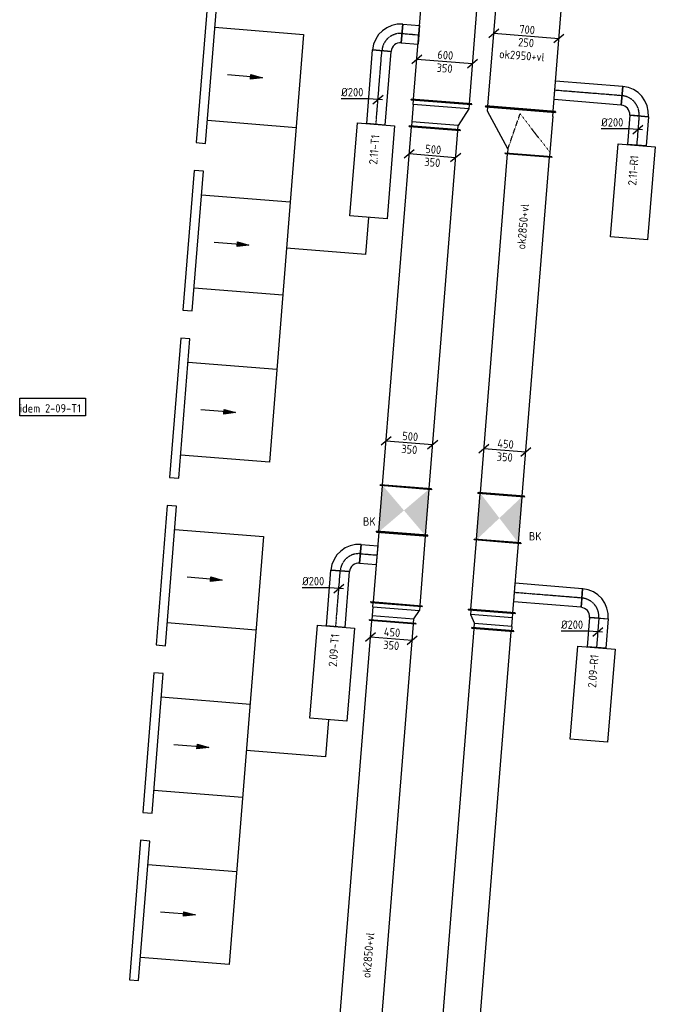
# Model space of a CAD drawing. Header units: millimetres. Extents: x -2770 to 48660, y -299 to 65946.
# Tile 26 of 39: x -1071 to 5740, y 32869 to 43420. Entities that reach past the tile are written whole.
import ezdxf

# ---------------------------------------------------------------- set-up
doc = ezdxf.new("R2010")
doc.units = ezdxf.units.MM
doc.linetypes.add('CENTER2', pattern=[28.575, 19.05, -3.175, 3.175, -3.175])
doc.linetypes.add('SMALL_DASH', pattern=[1.5, 0.5, -1])
for name, color, linetype in [('WL570---_APP', 2, 'Continuous'), ('WL570---_RETOUR_D', 4, 'Continuous'), ('WL570---_RETOUR_HL', 1, 'CENTER2'), ('WL570---_TOEVOER', 3, 'Continuous'), ('WL570---_TOEVOER_D', 3, 'Continuous'), ('WL570---_TOEVOER_HL', 1, 'CENTER2'), ('WM570---', 1, 'Continuous'), ('WM570---_RETOUR', 1, 'Continuous'), ('WM570---_TOEVOER', 1, 'Continuous')]:
    doc.layers.add(name, color=color, linetype=linetype)
doc.styles.add('STABICAD-018', font='ISOCP.SHX', dxfattribs={"height": 90})
doc.styles.get("Standard").update_dxf_attribs({"font": 'arial.ttf'})

# ---------------------------------------------------------------- blocks, each defined once
blk = doc.blocks.new('*U571')
at = {"color": 0, "linetype": 'Continuous'}
for p, q in [((0, 250, -3025), (5, 250, -3025)), ((0, -250, -3025), (0, 250, -3025)), ((5, -250, -3025), (5, 250, -3025)), ((5, 225, -3025), (5864, 225, -3025)), ((5869, 250, -3025), (5864, 250, -3025)), ((5864, -250, -3025), (5864, 250, -3025)), ((5869, -250, -3025), (5869, 250, -3025)), ((0, -250, -3025), (5, -250, -3025)), ((5, -225, -3025), (5864, -225, -3025)), ((5869, -250, -3025), (5864, -250, -3025))]:
    blk.add_line(p, q, dxfattribs=at)
at = {"layer": 'WM570---_TOEVOER', "color": 2}
for tag, p in [('POSITIONCODE', (2572, 34431, 3025)), ('SECTIONCODE', (2572, 34431, 3025)), ('CODE', (2457, 31117, 3025))]:
    blk.add_attdef(tag, p, '', height=1.8, dxfattribs=at)
blk = doc.blocks.new('*U793')
at = {"color": 0, "linetype": 'Continuous'}
for p, q in [((0, 225, -3025), (5, 225, -3025)), ((0, -225, -3025), (0, 225, -3025)), ((5, -225, -3025), (5, 225, -3025)), ((5868, 225, -3025), (5863, 225, -3025)), ((5863, -225, -3025), (5863, 225, -3025)), ((5868, -225, -3025), (5868, 225, -3025)), ((5, 200, -3025), (5863, 200, -3025)), ((5, -200, -3025), (5863, -200, -3025)), ((0, -225, -3025), (5, -225, -3025)), ((5868, -225, -3025), (5863, -225, -3025))]:
    blk.add_line(p, q, dxfattribs=at)
at = {"layer": 'WM570---_TOEVOER', "color": 2}
for tag in ['CODE', 'SECTIONCODE', 'POSITIONCODE']:
    blk.add_attdef(tag, (3528, 31034, 3025), '', height=1.8, dxfattribs=at)
blk = doc.blocks.new('*U576')
at = {"linetype": 'Continuous'}
for points in [[(-250, 250), (250, 250), (0, 0)], [(-250, -250), (250, -250), (0, 0)]]:
    blk.add_hatch(color=2, dxfattribs=at).paths.add_polyline_path(points, flags=0)
at = {"color": 2, "linetype": 'Continuous'}
for p, q in [((-250, 275, -3025), (-245, 275, -3025)), ((-250, -275, -3025), (-250, 275, -3025)), ((-245, -275, -3025), (-245, 275, -3025)), ((-245, 250, -3025), (245, 250, -3025)), ((250, 275, -3025), (245, 275, -3025)), ((245, -275, -3025), (245, 275, -3025)), ((250, -275, -3025), (250, 275, -3025)), ((-250, -275, -3025), (-245, -275, -3025)), ((-245, -250, -3025), (245, -250, -3025)), ((250, -275, -3025), (245, -275, -3025))]:
    blk.add_line(p, q, dxfattribs=at)
at = {"layer": 'WM570---_TOEVOER', "color": 1, "style": 'STABICAD-018'}
for tag, p in [('PRODUCTCODE', (3772, 38886, 3025)), ('PRODUCTCODE2', (3047, 38161, 3025))]:
    blk.add_attdef(tag, p, '', height=1.8, dxfattribs=at)
at = {"layer": 'WM570---_TOEVOER', "color": 2, "style": 'STABICAD-018'}
for tag, p in [('CODE', (3047, 38261, 3025)), ('FREETEXT', (3047, 38211, 3025)), ('POSITIONCODE', (3047, 38161, 3025)), ('SECTIONCODE', (3047, 38161, 3025)), ('INDICATIONTEXT', (2607, 37998, 3025))]:
    blk.add_attdef(tag, p, '', height=1.8, dxfattribs=at)
blk = doc.blocks.new('*U577')
at = {"color": 0, "linetype": 'Continuous'}
for p, q in [((0, 275, -3025), (5, 275, -3025)), ((0, -275, -3025), (0, 275, -3025)), ((5, -275, -3025), (5, 275, -3025)), ((5, 250, -3025), (752, 250, -3025)), ((757, 275, -3025), (752, 275, -3025)), ((752, -275, -3025), (752, 275, -3025)), ((757, -275, -3025), (757, 275, -3025)), ((0, -275, -3025), (5, -275, -3025)), ((5, -250, -3025), (752, -250, -3025)), ((757, -275, -3025), (752, -275, -3025))]:
    blk.add_line(p, q, dxfattribs=at)
at = {"layer": 'WM570---_TOEVOER', "color": 2, "style": 'STABICAD-018'}
for tag in ['CODE', 'POSITIONCODE', 'SECTIONCODE']:
    blk.add_attdef(tag, (3027, 37912, 3025), '', height=1.8, dxfattribs=at)
blk = doc.blocks.new('*U570')
at = {"color": 0, "linetype": 'Continuous'}
for p, q in [((-50, 275, -3025), (-45, 275, -3025)), ((-50, -275, -3025), (-50, 275, -3025)), ((-45, -275, -3025), (-45, 275, -3025)), ((-45, 250, -3025), (0, 250, -3025)), ((93, 200, -3025), (0, 250, -3025)), ((0, -250, -3025), (0, 250, -3025)), ((143, 225, -3025), (138, 225, -3025)), ((138, -275, -3025), (138, 225, -3025)), ((143, -275, -3025), (143, 225, -3025)), ((138, 200, -3025), (93, 200, -3025)), ((93, -250, -3025), (93, 200, -3025)), ((-50, -275, -3025), (-45, -275, -3025)), ((0, -250, -3025), (-45, -250, -3025)), ((0, -250, -3025), (93, -250, -3025)), ((93, -250, -3025), (138, -250, -3025)), ((143, -275, -3025), (138, -275, -3025))]:
    blk.add_line(p, q, dxfattribs=at)
at = {"layer": 'WM570---_TOEVOER', "color": 2, "style": 'STABICAD-018'}
for tag in ['CODE', 'SECTIONCODE', 'POSITIONCODE']:
    blk.add_attdef(tag, (2962, 37108, 3025), '', height=1.8, dxfattribs=at)
blk = doc.blocks.new('*U573')
at = {"color": 0, "linetype": 'Continuous'}
for p, q in [((-170, 64, -3025), (-278, -28, -3025)), ((224, -18, -3025), (-224, 18, -3025)), ((278, 28, -3025), (170, -64, -3025))]:
    blk.add_line(p, q, dxfattribs=at)
at = {"color": 0, "linetype": 'Continuous', "style": 'STABICAD-018'}
for s, p in [('450', (-83, 32, -3025)), ('350', (-90, -108, -3025))]:
    blk.add_text(s, height=90, rotation=355.4126, dxfattribs=at).set_placement(p)
at = {"layer": 'WM570---_TOEVOER', "color": 2, "style": 'STABICAD-018'}
blk.add_attdef('CODE', (2911, 36786, 3025), '', height=1.8, dxfattribs=at)
blk = doc.blocks.new('*U575')
at = {"color": 0, "linetype": 'Continuous'}
for p, q in [((0, 275, -3025), (5, 275, -3025)), ((0, -275, -3025), (0, 275, -3025)), ((5, -275, -3025), (5, 275, -3025)), ((5, 250, -3025), (3853, 250, -3025)), ((3858, 275, -3025), (3853, 275, -3025)), ((3853, -275, -3025), (3853, 275, -3025)), ((3858, -275, -3025), (3858, 275, -3025)), ((0, -275, -3025), (5, -275, -3025)), ((5, -250, -3025), (3853, -250, -3025)), ((3858, -275, -3025), (3853, -275, -3025))]:
    blk.add_line(p, q, dxfattribs=at)
at = {"layer": 'WM570---_TOEVOER', "color": 2, "style": 'STABICAD-018'}
for tag in ['CODE', 'POSITIONCODE', 'SECTIONCODE']:
    blk.add_attdef(tag, (3067, 38410, 3025), '', height=1.8, dxfattribs=at)
blk = doc.blocks.new('*U574')
at = {"color": 0, "linetype": 'Continuous'}
for p, q in [((-50, 275, -3025), (-45, 275, -3025)), ((-50, -275, -3025), (-50, 275, -3025)), ((-45, -275, -3025), (-45, 275, -3025)), ((0, 250, -3025), (-45, 250, -3025)), ((187, 250, -3025), (0, 250, -3025)), ((0, -250, -3025), (0, 250, -3025)), ((187, 250, -3025), (232, 250, -3025)), ((187, -350, -3025), (187, 250, -3025)), ((237, 275, -3025), (232, 275, -3025)), ((232, -375, -3025), (232, 275, -3025)), ((237, -375, -3025), (237, 275, -3025)), ((-50, -275, -3025), (-45, -275, -3025)), ((-45, -250, -3025), (0, -250, -3025)), ((187, -350, -3025), (0, -250, -3025)), ((232, -350, -3025), (187, -350, -3025)), ((237, -375, -3025), (232, -375, -3025))]:
    blk.add_line(p, q, dxfattribs=at)
at = {"layer": 'WM570---_TOEVOER', "color": 2, "style": 'STABICAD-018'}
for tag, p in [('CODE', (3379, 42406, 3025)), ('POSITIONCODE', (3379, 42306, 3025)), ('SECTIONCODE', (3379, 42306, 3025))]:
    blk.add_attdef(tag, p, '', height=1.8, dxfattribs=at)
blk = doc.blocks.new('*U578')
at = {"color": 0, "linetype": 'Continuous'}
for p, q in [((0, 325, -3025), (5, 325, -3025)), ((0, -325, -3025), (0, 325, -3025)), ((5, -325, -3025), (5, 325, -3025)), ((3786, 325, -3025), (3781, 325, -3025)), ((3781, -325, -3025), (3781, 325, -3025)), ((3786, -325, -3025), (3786, 325, -3025)), ((5, 300, -3025), (3781, 300, -3025)), ((5, -300, -3025), (3781, -300, -3025)), ((0, -325, -3025), (5, -325, -3025)), ((3786, -325, -3025), (3781, -325, -3025))]:
    blk.add_line(p, q, dxfattribs=at)
at = {"layer": 'WM570---_TOEVOER', "color": 2, "style": 'STABICAD-018'}
for tag in ['CODE', 'POSITIONCODE', 'SECTIONCODE']:
    blk.add_attdef(tag, (3448, 42538, 3025), '', height=1.8, dxfattribs=at)
blk = doc.blocks.new('*U580')
at = {"color": 0, "linetype": 'Continuous'}
for p, q in [((-195, 66, -3025), (-303, -26, -3025)), ((249, -20, -3025), (-249, 20, -3025)), ((303, 26, -3025), (195, -66, -3025))]:
    blk.add_line(p, q, dxfattribs=at)
at = {"color": 0, "linetype": 'Continuous', "style": 'STABICAD-018'}
for s, p in [('500', (-79, 31, -3025)), ('350', (-90, -108, -3025))]:
    blk.add_text(s, height=90, rotation=355.4126, dxfattribs=at).set_placement(p)
at = {"layer": 'WM570---_TOEVOER', "color": 2, "style": 'STABICAD-018'}
blk.add_attdef('CODE', (3105, 38886, 3025), '', height=1.8, dxfattribs=at)
blk = doc.blocks.new('*U581')
at = {"color": 0, "linetype": 'Continuous'}
for p, q in [((-195, 66, -3025), (-303, -26, -3025)), ((249, -20, -3025), (-249, 20, -3025)), ((303, 26, -3025), (195, -66, -3025))]:
    blk.add_line(p, q, dxfattribs=at)
at = {"color": 0, "linetype": 'Continuous', "style": 'STABICAD-018'}
for s, p in [('500', (-79, 31, -3025)), ('350', (-90, -108, -3025))]:
    blk.add_text(s, height=90, rotation=355.4126, dxfattribs=at).set_placement(p)
at = {"layer": 'WM570---_TOEVOER', "color": 2, "style": 'STABICAD-018'}
blk.add_attdef('CODE', (3352, 41961, 3025), '', height=1.8, dxfattribs=at)
blk = doc.blocks.new('*U582')
at = {"color": 0, "linetype": 'Continuous'}
for p, q in [((-245, 70, -3025), (-353, -22, -3025)), ((299, -24, -3025), (-299, 24, -3025)), ((353, 22, -3025), (245, -70, -3025))]:
    blk.add_line(p, q, dxfattribs=at)
at = {"color": 0, "linetype": 'Continuous', "style": 'STABICAD-018'}
for s, p in [('600', (-81, 32, -3025)), ('350', (-90, -108, -3025))]:
    blk.add_text(s, height=90, rotation=355.4126, dxfattribs=at).set_placement(p)
at = {"layer": 'WM570---_TOEVOER', "color": 2, "style": 'STABICAD-018'}
blk.add_attdef('CODE', (3496, 43129, 3025), '', height=1.8, dxfattribs=at)
blk = doc.blocks.new('*U591')
at = {"color": 0, "linetype": 'Continuous'}
for p, q in [((0, 100, -3000), (601, 100, -3000)), ((0, -100, -3000), (0, 100, -3000)), ((601, 100, -3000), (601, -100, -3000)), ((0, -100, -3000), (601, -100, -3000))]:
    blk.add_line(p, q, dxfattribs=at)
at = {"layer": 'WL570---_TOEVOER_HL', "linetype": 'CENTER2'}
blk.add_line((0, 0, -3000), (601, 0, -3000), dxfattribs=at)
at = {"layer": 'WM570---_TOEVOER', "color": 2, "style": 'STABICAD-018'}
for tag in ['CODE', 'SECTIONCODE', 'POSITIONCODE']:
    blk.add_attdef(tag, (2316, 36916, 3000), '', height=1.8, dxfattribs=at)
blk = doc.blocks.new('*U589')
at = {"color": 0, "linetype": 'Continuous'}
for p, q in [((-200, -100, -3000), (-200, 100, -3000)), ((100, -200, -3000), (-100, -200, -3000))]:
    blk.add_line(p, q, dxfattribs=at)
for radius, start in [(300, 0), (100, 360)]:
    blk.add_arc((-200, -200, -3000), radius, start, 90, dxfattribs=at)
at = {"layer": 'WL570---_TOEVOER_HL', "linetype": 'CENTER2'}
blk.add_arc((-200, -200, -3000), 200, 0, 90, dxfattribs=at)
at = {"layer": 'WM570---_TOEVOER', "color": 2, "style": 'STABICAD-018'}
for tag in ['CODE', 'POSITIONCODE', 'SECTIONCODE']:
    blk.add_attdef(tag, (2380, 37714, 3000), '', height=1.8, dxfattribs=at)
blk = doc.blocks.new('*U590')
at = {"color": 0, "linetype": 'Continuous'}
for p, q in [((0, 100, -3000), (179, 100, -3000)), ((0, -100, -3000), (0, 100, -3000)), ((179, 100, -3000), (179, -100, -3000)), ((0, -100, -3000), (179, -100, -3000))]:
    blk.add_line(p, q, dxfattribs=at)
at = {"layer": 'WL570---_TOEVOER_HL', "linetype": 'CENTER2'}
blk.add_line((0, 0, -3000), (179, 0, -3000), dxfattribs=at)
at = {"layer": 'WM570---_TOEVOER', "color": 2, "style": 'STABICAD-018'}
for tag in ['CODE', 'POSITIONCODE', 'SECTIONCODE']:
    blk.add_attdef(tag, (2580, 37698, 3000), '', height=1.8, dxfattribs=at)
blk = doc.blocks.new('*U592')
at = {"color": 0, "linetype": 'Continuous'}
for p, q in [((-100, 8, -3000), (-393, 8, -3000)), ((50, -4, -3000), (-100, 8, -3000)), ((-54, -46, -3000), (54, 46, -3000))]:
    blk.add_line(p, q, dxfattribs=at)
at = {"color": 0, "linetype": 'Continuous', "style": 'STABICAD-018'}
blk.add_text('%%c200', height=90, dxfattribs=at).set_placement((-393, 33, -3000))
at = {"layer": 'WM570---_TOEVOER', "color": 2, "style": 'STABICAD-018'}
blk.add_attdef('CODE', (2349, 37326, 3000), '', height=1.8, dxfattribs=at)
blk = doc.blocks.new('*U595')
at = {"color": 0, "linetype": 'Continuous'}
for p, q in [((0, 100, -3000), (793, 100, -3000)), ((0, -100, -3000), (0, 100, -3000)), ((793, 100, -3000), (793, -100, -3000)), ((0, -100, -3000), (793, -100, -3000))]:
    blk.add_line(p, q, dxfattribs=at)
at = {"layer": 'WL570---_TOEVOER_HL', "linetype": 'CENTER2'}
blk.add_line((0, 0, -3000), (793, 0, -3000), dxfattribs=at)
at = {"layer": 'WM570---_TOEVOER', "color": 2, "style": 'STABICAD-018'}
for tag in ['CODE', 'POSITIONCODE', 'SECTIONCODE']:
    blk.add_attdef(tag, (2747, 42298, 3000), '', height=1.8, dxfattribs=at)
blk = doc.blocks.new('*U593')
at = {"color": 0, "linetype": 'Continuous'}
for p, q in [((-200, -100, -3000), (-200, 100, -3000)), ((100, -200, -3000), (-100, -200, -3000))]:
    blk.add_line(p, q, dxfattribs=at)
for radius, start in [(300, 0), (100, 360)]:
    blk.add_arc((-200, -200, -3000), radius, start, 90, dxfattribs=at)
at = {"layer": 'WL570---_TOEVOER_HL', "linetype": 'CENTER2'}
blk.add_arc((-200, -200, -3000), 200, 0, 90, dxfattribs=at)
at = {"layer": 'WM570---_TOEVOER', "color": 2, "style": 'STABICAD-018'}
for tag in ['CODE', 'POSITIONCODE', 'SECTIONCODE']:
    blk.add_attdef(tag, (2826, 43289, 3000), '', height=1.8, dxfattribs=at)
blk = doc.blocks.new('*U594')
at = {"color": 0, "linetype": 'Continuous'}
for p, q in [((0, 100, -3000), (180, 100, -3000)), ((0, -100, -3000), (0, 100, -3000)), ((180, 100, -3000), (180, -100, -3000)), ((0, -100, -3000), (180, -100, -3000))]:
    blk.add_line(p, q, dxfattribs=at)
at = {"layer": 'WL570---_TOEVOER_HL', "linetype": 'CENTER2'}
blk.add_line((0, 0, -3000), (180, 0, -3000), dxfattribs=at)
at = {"layer": 'WM570---_TOEVOER', "color": 2, "style": 'STABICAD-018'}
for tag in ['CODE', 'POSITIONCODE', 'SECTIONCODE']:
    blk.add_attdef(tag, (3026, 43273, 3000), '', height=1.8, dxfattribs=at)
blk = doc.blocks.new('*U596')
at = {"color": 0, "linetype": 'Continuous'}
for p, q in [((-100, 8, -3000), (-393, 8, -3000)), ((50, -4, -3000), (-100, 8, -3000)), ((-54, -46, -3000), (54, 46, -3000))]:
    blk.add_line(p, q, dxfattribs=at)
at = {"color": 0, "linetype": 'Continuous', "style": 'STABICAD-018'}
blk.add_text('%%c200', height=90, dxfattribs=at).set_placement((-393, 33, -3000))
at = {"layer": 'WM570---_TOEVOER', "color": 2, "style": 'STABICAD-018'}
blk.add_attdef('CODE', (2768, 42566, 3000), '', height=1.8, dxfattribs=at)
blk = doc.blocks.new('*U796')
at = {"linetype": 'Continuous'}
for points in [[(-250, 225), (250, 225), (0, 0)], [(-250, -225), (250, -225), (0, 0)]]:
    blk.add_hatch(color=2, dxfattribs=at).paths.add_polyline_path(points, flags=0)
at = {"color": 2, "linetype": 'Continuous'}
for p, q in [((-250, 250, -3025), (-245, 250, -3025)), ((-250, -250, -3025), (-250, 250, -3025)), ((-245, -250, -3025), (-245, 250, -3025)), ((-245, 225, -3025), (245, 225, -3025)), ((250, 250, -3025), (245, 250, -3025)), ((245, -250, -3025), (245, 250, -3025)), ((250, -250, -3025), (250, 250, -3025)), ((-250, -250, -3025), (-245, -250, -3025)), ((-245, -225, -3025), (245, -225, -3025)), ((250, -250, -3025), (245, -250, -3025))]:
    blk.add_line(p, q, dxfattribs=at)
at = {"layer": 'WM570---_TOEVOER', "color": 1, "style": 'STABICAD-018'}
for tag, p in [('PRODUCTCODE', (4794, 38804, 3025)), ('PRODUCTCODE2', (4069, 38079, 3025))]:
    blk.add_attdef(tag, p, '', height=1.8, dxfattribs=at)
at = {"layer": 'WM570---_TOEVOER', "color": 2, "style": 'STABICAD-018'}
for tag, p in [('CODE', (4069, 38179, 3025)), ('FREETEXT', (4069, 38129, 3025)), ('POSITIONCODE', (4069, 38079, 3025)), ('SECTIONCODE', (4069, 38079, 3025)), ('INDICATIONTEXT', (4385, 37839, 3025))]:
    blk.add_attdef(tag, p, '', height=1.8, dxfattribs=at)
blk = doc.blocks.new('*U650')
at = {"color": 0, "linetype": 'Continuous'}
for p, q in [((-170, 64, -3025), (-278, -28, -3025)), ((224, -18, -3025), (-224, 18, -3025)), ((278, 28, -3025), (170, -64, -3025))]:
    blk.add_line(p, q, dxfattribs=at)
at = {"color": 0, "linetype": 'Continuous', "style": 'STABICAD-018'}
for s, p in [('450', (-83, 32, -3025)), ('350', (-90, -108, -3025))]:
    blk.add_text(s, height=90, rotation=355.41, dxfattribs=at).set_placement(p)
at = {"layer": 'WM570---_RETOUR', "color": 2, "style": 'STABICAD-018'}
blk.add_attdef('CODE', (4276, 40659, 3025), '', height=1.8, dxfattribs=at)
blk = doc.blocks.new('*U652')
at = {"color": 0, "linetype": 'Continuous'}
for p, q in [((0, 375, -3075), (5, 375, -3075)), ((0, -375, -3075), (0, 375, -3075)), ((5, -375, -3075), (5, 375, -3075)), ((5, 350, -3075), (1179, 350, -3075)), ((1184, 375, -3075), (1179, 375, -3075)), ((1179, -375, -3075), (1179, 375, -3075)), ((1184, -375, -3075), (1184, 375, -3075)), ((0, -375, -3075), (5, -375, -3075)), ((5, -350, -3075), (1179, -350, -3075)), ((1184, -375, -3075), (1179, -375, -3075))]:
    blk.add_line(p, q, dxfattribs=at)
at = {"layer": 'WM570---_RETOUR', "color": 2, "style": 'STABICAD-018'}
for tag, p in [('SECTIONCODE', (4151, 42539, 3075)), ('POSITIONCODE', (4151, 42539, 3075)), ('CODE', (4296, 42461, 3075))]:
    blk.add_attdef(tag, p, '', height=1.8, dxfattribs=at)
blk = doc.blocks.new('*U649')
at = {"color": 0, "linetype": 'Continuous'}
for p, q in [((0, 375, -3075), (5, 375, -3075)), ((0, -375, -3075), (0, 375, -3075)), ((5, -375, -3075), (5, 375, -3075)), ((50, 350, -3075), (5, 350, -3075)), ((50, 350, -3075), (434, 350, -3075)), ((434, 350, -3075), (479, 350, -3075)), ((484, 375, -3075), (479, 375, -3075)), ((479, -125, -3075), (479, 375, -3075)), ((484, -125, -3075), (484, 375, -3075)), ((434, -100, -3075), (50, -350, -3075)), ((434, -100, -3075), (479, -100, -3075)), ((484, -125, -3075), (479, -125, -3075)), ((0, -375, -3075), (5, -375, -3075)), ((50, -350, -3075), (5, -350, -3075))]:
    blk.add_line(p, q, dxfattribs=at)
at = {"color": 2, "linetype": 'SMALL_DASH'}
for p in [(434, 350, -225), (434, -100, -225)]:
    blk.add_line(p, (50, 0, -125), dxfattribs=at)
at = {"layer": 'WM570---_RETOUR', "color": 2, "style": 'STABICAD-018'}
for tag in ['CODE', 'POSITIONCODE', 'SECTIONCODE']:
    blk.add_attdef(tag, (4296, 42461, 3075), '', height=1.8, dxfattribs=at)
blk = doc.blocks.new('*U672')
at = {"color": 0, "linetype": 'Continuous'}
for p, q in [((-295, 74, -3075), (-403, -18, -3075)), ((349, -28, -3075), (-349, 28, -3075)), ((403, 18, -3075), (295, -74, -3075))]:
    blk.add_line(p, q, dxfattribs=at)
at = {"color": 0, "linetype": 'Continuous', "style": 'STABICAD-018'}
for s, p in [('700', (-79, 31, -3075)), ('250', (-91, -108, -3075))]:
    blk.add_text(s, height=90, rotation=355.41, dxfattribs=at).set_placement(p)
at = {"layer": 'WM570---_RETOUR', "color": 2, "style": 'STABICAD-018'}
blk.add_attdef('CODE', (4359, 43245, 3075), '', height=1.8, dxfattribs=at)
blk = doc.blocks.new('*U645')
at = {"color": 0, "linetype": 'Continuous'}
for p, q in [((-100, 200, -3000), (100, 200, -3000)), ((0, 200, -3000), (95, 200, -3000)), ((95, 200, -3000), (95, 201, -3000)), ((-200, 95, -3000), (-201, 95, -3000)), ((-200, -100, -3000), (-200, 100, -3000)), ((-200, 0, -3000), (-200, 95, -3000))]:
    blk.add_line(p, q, dxfattribs=at)
for radius, end in [(100, 360), (300, 0)]:
    blk.add_arc((-200, 200, -3000), radius, 270, end, dxfattribs=at)
at = {"layer": 'WL570---_RETOUR_HL', "linetype": 'CENTER2'}
blk.add_arc((-200, 200, -3000), 200, 270, 0, dxfattribs=at)
at = {"layer": 'WM570---_RETOUR', "color": 2, "style": 'STABICAD-018'}
for tag in ['CODE', 'POSITIONCODE', 'SECTIONCODE']:
    blk.add_attdef(tag, (5583, 42588, 3000), '', height=1.8, dxfattribs=at)
blk = doc.blocks.new('*U648')
at = {"color": 0, "linetype": 'Continuous'}
for p, q in [((0, 100, -3000), (723, 100, -3000)), ((0, -100, -3000), (0, 100, -3000)), ((0, -100, -3000), (723, -100, -3000))]:
    blk.add_line(p, q, dxfattribs=at)
at = {"color": 2, "linetype": 'SMALL_DASH'}
blk.add_line((723, 100, -3000), (723, -100, -3000), dxfattribs=at)
at = {"layer": 'WL570---_RETOUR_HL', "linetype": 'CENTER2'}
blk.add_line((0, 0, -3000), (723, 0, -3000), dxfattribs=at)
at = {"layer": 'WM570---_RETOUR', "color": 2, "style": 'STABICAD-018'}
for tag, p in [('POSITIONCODE', (5060, 42782, 3000)), ('SECTIONCODE', (5060, 42782, 3000)), ('CODE', (5384, 42606, 3000))]:
    blk.add_attdef(tag, p, '', height=1.8, dxfattribs=at)
blk = doc.blocks.new('*U646')
at = {"color": 0, "linetype": 'Continuous'}
for p, q in [((0, 100, -3000), (315, 100, -3000)), ((0, -100, -3000), (0, 100, -3000)), ((315, 100, -3000), (315, -100, -3000)), ((0, -100, -3000), (315, -100, -3000))]:
    blk.add_line(p, q, dxfattribs=at)
at = {"layer": 'WL570---_RETOUR_HL', "linetype": 'CENTER2'}
blk.add_line((0, 0, -3000), (315, 0, -3000), dxfattribs=at)
at = {"layer": 'WM570---_RETOUR', "color": 2, "style": 'STABICAD-018'}
for tag in ['CODE', 'POSITIONCODE', 'SECTIONCODE']:
    blk.add_attdef(tag, (5566, 42389, 3000), '', height=1.8, dxfattribs=at)
blk = doc.blocks.new('*U647')
at = {"color": 0, "linetype": 'Continuous'}
for p, q in [((-100, 8, -3000), (-393, 8, -3000)), ((50, -4, -3000), (-100, 8, -3000)), ((-54, -46, -3000), (54, 46, -3000))]:
    blk.add_line(p, q, dxfattribs=at)
at = {"color": 0, "linetype": 'Continuous', "style": 'STABICAD-018'}
blk.add_text('%%c200', height=90, dxfattribs=at).set_placement((-393, 33, -3000))
at = {"layer": 'WM570---_RETOUR', "color": 2, "style": 'STABICAD-018'}
blk.add_attdef('CODE', (5554, 42242, 3000), '', height=1.8, dxfattribs=at)
blk = doc.blocks.new('*U794')
at = {"color": 0, "linetype": 'Continuous'}
for p, q in [((-50, 225, -3025), (-45, 225, -3025)), ((-50, -225, -3025), (-50, 225, -3025)), ((-45, -225, -3025), (-45, 225, -3025)), ((93, 250, -3025), (0, 200, -3025)), ((138, 250, -3025), (93, 250, -3025)), ((93, -200, -3025), (93, 250, -3025)), ((143, 275, -3025), (138, 275, -3025)), ((138, -225, -3025), (138, 275, -3025)), ((143, -225, -3025), (143, 275, -3025)), ((-45, 200, -3025), (0, 200, -3025)), ((0, -200, -3025), (0, 200, -3025)), ((0, -200, -3025), (-45, -200, -3025)), ((0, -200, -3025), (93, -200, -3025)), ((93, -200, -3025), (138, -200, -3025)), ((-50, -225, -3025), (-45, -225, -3025)), ((143, -225, -3025), (138, -225, -3025))]:
    blk.add_line(p, q, dxfattribs=at)
at = {"layer": 'WM570---_TOEVOER', "color": 2, "style": 'STABICAD-018'}
for tag, p in [('CODE', (4002, 37033, 3025)), ('POSITIONCODE', (4002, 36933, 3025)), ('SECTIONCODE', (4002, 36933, 3025))]:
    blk.add_attdef(tag, p, '', height=1.8, dxfattribs=at)
blk = doc.blocks.new('*U795')
at = {"color": 0, "linetype": 'Continuous'}
for p, q in [((0, 250, -3025), (5, 250, -3025)), ((0, -250, -3025), (0, 250, -3025)), ((5, -250, -3025), (5, 250, -3025)), ((5, 225, -3025), (750, 225, -3025)), ((755, 250, -3025), (750, 250, -3025)), ((750, -250, -3025), (750, 250, -3025)), ((755, -250, -3025), (755, 250, -3025)), ((0, -250, -3025), (5, -250, -3025)), ((5, -225, -3025), (750, -225, -3025)), ((755, -250, -3025), (750, -250, -3025))]:
    blk.add_line(p, q, dxfattribs=at)
at = {"layer": 'WM570---_TOEVOER', "color": 2, "style": 'STABICAD-018'}
for tag in ['CODE', 'POSITIONCODE', 'SECTIONCODE']:
    blk.add_attdef(tag, (3988, 37078, 3025), '', height=1.8, dxfattribs=at)
blk = doc.blocks.new('*U792')
at = {"color": 0, "linetype": 'Continuous'}
for p, q in [((0, 250, -3025), (5, 250, -3025)), ((0, -250, -3025), (0, 250, -3025)), ((5, -250, -3025), (5, 250, -3025)), ((5, 225, -3025), (3647, 225, -3025)), ((3652, 250, -3025), (3647, 250, -3025)), ((3647, -250, -3025), (3647, 250, -3025)), ((3652, -250, -3025), (3652, 250, -3025)), ((0, -250, -3025), (5, -250, -3025)), ((5, -225, -3025), (3647, -225, -3025)), ((3652, -250, -3025), (3647, -250, -3025))]:
    blk.add_line(p, q, dxfattribs=at)
at = {"layer": 'WM570---_TOEVOER', "color": 2, "style": 'STABICAD-018'}
for tag in ['CODE', 'POSITIONCODE', 'SECTIONCODE']:
    blk.add_attdef(tag, (4089, 38328, 3025), '', height=1.8, dxfattribs=at)
blk = doc.blocks.new('DM_SYM002')
at = {"color": 0, "linetype": 'Continuous'}
for p, q in [((0, 0), (-7.5, 0)), ((-2.5, -0.5), (-2.5, 0.5)), ((-2.5, 0.5), (0, 0)), ((0, 0), (-2.5, -0.5))]:
    blk.add_line(p, q, dxfattribs=at)
blk.add_solid([(-2.5, 0.5), (-2.5, -0.5), (0, 0)], dxfattribs=at)
blk = doc.blocks.new('*U981')
at = {"color": 0, "linetype": 'Continuous'}
for p, q in [((-100, 200, -3000), (100, 200, -3000)), ((0, 200, -3000), (95, 200, -3000)), ((95, 200, -3000), (95, 201, -3000)), ((-200, 95, -3000), (-201, 95, -3000)), ((-200, -100, -3000), (-200, 100, -3000)), ((-200, 0, -3000), (-200, 95, -3000))]:
    blk.add_line(p, q, dxfattribs=at)
for radius, end in [(100, 360), (300, 0)]:
    blk.add_arc((-200, 200, -3000), radius, 270, end, dxfattribs=at)
at = {"layer": 'WL570---_RETOUR_HL', "linetype": 'CENTER2'}
blk.add_arc((-200, 200, -3000), 200, 270, 0, dxfattribs=at)
at = {"layer": 'WL570---_TOEVOER_D', "color": 2, "style": 'STABICAD-018'}
for tag in ['CODE', 'SECTIONCODE', 'POSITIONCODE']:
    blk.add_attdef(tag, (5152, 37206, 3000), '', height=1.8, dxfattribs=at)
blk = doc.blocks.new('*U980')
at = {"color": 0, "linetype": 'Continuous'}
for p, q in [((0, 100, -3000), (315, 100, -3000)), ((0, -100, -3000), (0, 100, -3000)), ((315, 100, -3000), (315, -100, -3000)), ((0, -100, -3000), (315, -100, -3000))]:
    blk.add_line(p, q, dxfattribs=at)
at = {"layer": 'WL570---_RETOUR_HL', "linetype": 'CENTER2'}
blk.add_line((0, 0, -3000), (315, 0, -3000), dxfattribs=at)
at = {"layer": 'WL570---_TOEVOER_D', "color": 2, "style": 'STABICAD-018'}
for tag in ['CODE', 'POSITIONCODE', 'SECTIONCODE']:
    blk.add_attdef(tag, (5135, 37006, 3000), '', height=1.8, dxfattribs=at)
blk = doc.blocks.new('*U982')
at = {"color": 0, "linetype": 'Continuous'}
for p, q in [((-100, 8, -3000), (-393, 8, -3000)), ((50, -4, -3000), (-100, 8, -3000)), ((-54, -46, -3000), (54, 46, -3000))]:
    blk.add_line(p, q, dxfattribs=at)
at = {"color": 0, "linetype": 'Continuous', "style": 'STABICAD-018'}
blk.add_text('%%c200', height=90, dxfattribs=at).set_placement((-393, 33, -3000))
at = {"layer": 'WL570---_TOEVOER_D', "color": 2, "style": 'STABICAD-018'}
blk.add_attdef('CODE', (5123, 36860, 3000), '', height=1.8, dxfattribs=at)
blk = doc.blocks.new('*U979')
at = {"color": 0, "linetype": 'Continuous'}
for p, q in [((0, 100, -3000), (725, 100, -3000)), ((0, -100, -3000), (0, 100, -3000)), ((725, 100, -3000), (725, -100, -3000)), ((0, -100, -3000), (725, -100, -3000))]:
    blk.add_line(p, q, dxfattribs=at)
at = {"layer": 'WL570---_RETOUR_HL', "linetype": 'CENTER2'}
blk.add_line((0, 0, -3000), (725, 0, -3000), dxfattribs=at)
at = {"layer": 'WL570---_TOEVOER_D', "color": 2, "style": 'STABICAD-018'}
for tag in ['CODE', 'POSITIONCODE', 'SECTIONCODE']:
    blk.add_attdef(tag, (4953, 37223, 3000), '', height=1.8, dxfattribs=at)

msp = doc.modelspace()

# ---------------------------------------------------------------- linework, layer by layer
at = {"layer": 'WL570---_APP', "color": 2}
for points in [[(2547.7, 42314.4), (2946.4, 42282.5), (2866.6, 41285.7), (2467.9, 41317.6)], [(5341.1, 42090.9), (5739.9, 42059), (5657.7, 41062.4), (5259, 41094.3)], [(2119.4, 36931.4), (2518.1, 36899.5), (2435.9, 35902.9), (2037.2, 35934.8)], [(4910.4, 36708.1), (5309.2, 36676.2), (5227, 35679.6), (4828.3, 35711.5)]]:
    msp.add_lwpolyline(points, close=True, dxfattribs=at)
at = {"layer": 'WL570---_TOEVOER_D'}
for points in [[(1041.2, 43589.8), (941.5, 43597.8), (821.9, 42102.6), (921.6, 42094.6)], [(897.7, 41795.6), (798, 41803.6), (678.3, 40308.3), (778, 40300.4)], [(754.1, 40001.3), (654.4, 40009.3), (534.8, 38514.1), (634.4, 38506.1)], [(610.5, 38207.1), (510.8, 38215), (391.2, 36719.8), (490.9, 36711.8)], [(467, 36412.8), (367.3, 36420.8), (247.6, 34925.5), (347.3, 34917.6)], [(323.4, 34618.5), (223.7, 34626.5), (104.1, 33131.3), (203.7, 33123.3)]]:
    msp.add_lwpolyline(points, close=True, dxfattribs=at)
for points in [[(1021.2, 43339.4), (1971.5, 43263.4), (1604.6, 38678), (654.3, 38754.1)], [(941.4, 42342.6), (1891.8, 42266.6)], [(877.6, 41545.1), (1828, 41469.1)], [(2667.3, 41301.6), (2635.4, 40902.9), (1788.1, 40970.7)], [(797.9, 40548.3), (1748.2, 40472.3)], [(734, 39750.9), (1684.4, 39674.8)], [(590.5, 37956.6), (1540.8, 37880.6), (1173.9, 33295.2), (223.6, 33371.3)], [(510.7, 36959.8), (1461.1, 36883.8)], [(446.9, 36162.4), (1397.3, 36086.3)], [(2236.6, 35918.8), (2204.7, 35520.1), (1357.4, 35587.9)], [(367.2, 35165.5), (1317.5, 35089.5)], [(303.3, 34368.1), (1253.7, 34292)]]:
    msp.add_lwpolyline(points, dxfattribs=at)
at = {"layer": 'WM570---_TOEVOER'}
msp.add_lwpolyline([(-1070.7, 39363.5), (-365.1, 39363.5), (-365.1, 39175.2), (-1070.7, 39175.2)], close=True, dxfattribs=at)

# ---------------------------------------------------------------- block references
at = {"layer": 'WL570---_RETOUR_D', "linetype": 'Continuous'}
for name, p, rotation in [('*U652', (4295.6, 42461.4, 3075), 85.41000000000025), ('*U648', (5383.8, 42605.7, 3000), 175.4100000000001), ('*U645', (5583, 42588.3, 3000), 84.99999999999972), ('*U649', (4295.6, 42461.4, 3075), 265.41), ('*U646', (5565.6, 42389.1, 3000), 265.4252666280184), ('*U792', (4089.2, 38328.4, 3025), 85.41000000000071), ('*U795', (3988.2, 37077.9, 3025), 85.36025493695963), ('*U979', (4953.1, 37222.9, 3000), 175.3602549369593), ('*U981', (5152.3, 37205.5, 3000), 84.99999999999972), ('*U794', (4001.7, 36933, 3025), 85.41264622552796), ('*U980', (5134.9, 37006.3, 3000), 265.4252666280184), ('*U793', (3528.3, 31033.9, 3025), 85.41264622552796)]:
    msp.add_blockref(name, p, dxfattribs=dict(at, rotation=rotation))
at = {"layer": 'WL570---_RETOUR_D', "color": 2, "linetype": 'Continuous'}
ref = msp.add_blockref('*U796', (4069.2, 38079.2, 3025), dxfattribs=dict(at, rotation=85.41000000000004))
ref.add_attrib('INDICATIONTEXT', 'BK', (4385.3, 37839.4, 3025), dxfattribs={"layer": '0', "color": 2, "linetype": 'SMALL_DASH', "height": 90, "style": 'STABICAD-018'})
at = {"layer": 'WL570---_TOEVOER', "linetype": 'Continuous', "xscale": 49.99999999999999, "yscale": 49.99999999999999, "zscale": 49.99999999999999, "rotation": 355.4252666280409}
for p in [(1529.6, 42798.4), (1386.1, 41004.1), (1242.5, 39209.8), (1098.9, 37415.6), (955.4, 35621.3), (811.8, 33827)]:
    msp.add_blockref('DM_SYM002', p, dxfattribs=at)
at = {"layer": 'WL570---_TOEVOER_D', "linetype": 'Continuous'}
for name, p, rotation in [('*U578', (3448.2, 42538, 3025), 85.41264622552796), ('*U593', (2826.5, 43288.6, 3000), 85.41264586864), ('*U594', (3025.9, 43272.6, 3000), 355.4126462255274), ('*U595', (2747, 42298.4, 3000), 85.41264586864), ('*U574', (3379.4, 42306.1, 3025), 85.41264622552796), ('*U575', (3066.8, 38410.4, 3025), 85.41264622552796), ('*U577', (3026.8, 37912, 3025), 265.4126462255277), ('*U589', (2380.4, 37713.8, 3000), 85.41264586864), ('*U590', (2579.7, 37697.8, 3000), 355.4126462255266), ('*U591', (2316.3, 36915.6, 3000), 85.41264586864), ('*U570', (2962.3, 37107.9, 3025), 265.4126462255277), ('*U571', (2456.5, 31116.8, 3025), 85.41264622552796)]:
    msp.add_blockref(name, p, dxfattribs=dict(at, rotation=rotation))
at = {"layer": 'WL570---_TOEVOER_D', "color": 2, "linetype": 'Continuous'}
ref = msp.add_blockref('*U576', (3046.8, 38161.2, 3025), dxfattribs=dict(at, rotation=85.41264622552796))
ref.add_attrib('INDICATIONTEXT', 'BK', (2607.5, 37998.3, 3025), dxfattribs={"layer": '0', "color": 2, "linetype": 'Continuous', "height": 90, "style": 'STABICAD-018'})
at = {"layer": 'WM570---_RETOUR', "linetype": 'Continuous'}
for name, p in [('*U672', (4358.5, 43244.7, 3075)), ('*U647', (5553.8, 42242.4, 3000)), ('*U650', (4127.5, 38803.6, 3025)), ('*U982', (5123.1, 36859.6, 3000))]:
    msp.add_blockref(name, p, dxfattribs=at)
at = {"layer": 'WM570---_TOEVOER', "linetype": 'Continuous'}
for name, p in [('*U582', (3482.9, 42970.9, 3025)), ('*U596', (2768.5, 42565.8, 3000)), ('*U581', (3351.7, 41961.4, 3025)), ('*U580', (3104.9, 38885.5, 3025)), ('*U592', (2349.3, 37325.9, 3000)), ('*U573', (2911.4, 36786, 3025))]:
    msp.add_blockref(name, p, dxfattribs=at)

# ---------------------------------------------------------------- texts
at = {"layer": 'WM570---', "style": 'STABICAD-018'}
for s, p in [('2.11-T1', (2760.3, 41865.4)), ('2.11-R1', (5535.7, 41640.5)), ('2.09-T1', (2327.2, 36482.8)), ('2.09-R1', (5105, 36257.7))]:
    msp.add_text(s, height=90, rotation=85.41, dxfattribs=at).set_placement(p)
at = {"layer": 'WM570---_RETOUR', "style": 'STABICAD-018'}
msp.add_text('ok2950+vl', height=90, rotation=355.83273, dxfattribs=at).set_placement((4064.2, 43008.6))
at = {"layer": 'WM570---_RETOUR', "linetype": 'Continuous', "style": 'STABICAD-018'}
msp.add_text('ok2850+vl', height=90, rotation=85, dxfattribs=at).set_placement((4345.2, 40956.2))
at = {"layer": 'WM570---_TOEVOER', "style": 'STABICAD-018'}
msp.add_text('idem 2-09-T1', height=90, dxfattribs=at).set_placement((-1070.7, 39210.5))
msp.add_text('ok2850+vl', height=90, rotation=84.70914, dxfattribs=at).set_placement((2685.9, 33147.8))

doc.saveas('drawing.dxf')
